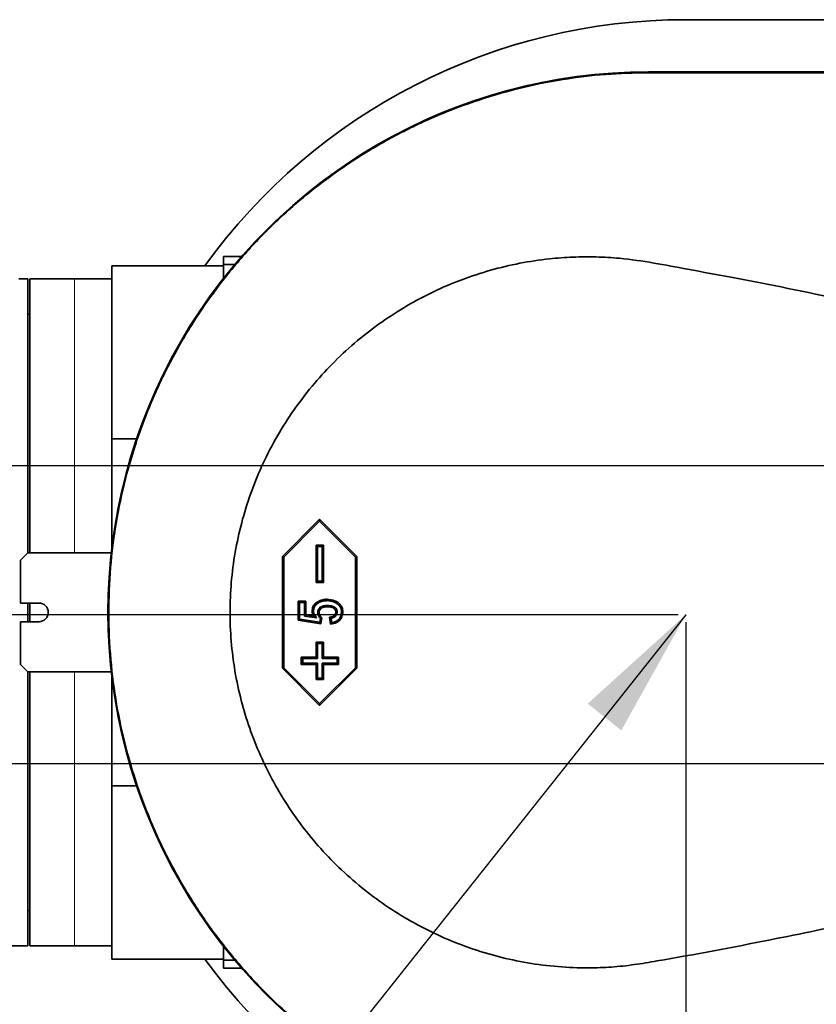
# Model space of a CAD drawing. Header units: millimetres. Extents: x 0 to 12115, y 0 to 8400.
# Tile 9 of 120: x 1074 to 1502, y 2271 to 2799. Entities that reach past the tile are written whole.
import ezdxf

# ---------------------------------------------------------------- set-up
doc = ezdxf.new("R2010")
doc.units = ezdxf.units.MM
doc.header["$LTSCALE"] = 20
doc.header["$PDSIZE"] = -1
doc.layers.add('SVART_TEXT', color=7, linetype='Continuous')
doc.styles.add('SLDTEXTSTYLE0', font='TXT', dxfattribs={"width": 0.605})
doc.dimstyles.new('SLDDIMSTYLE12', dxfattribs={"dimtxt": 70, "dimasz": 70, "dimexe": 0, "dimexo": 0.0625, "dimgap": 17.5, "dimtad": 0, "dimtih": 1, "dimtoh": 1, "dimdec": 1, "dimlfac": 0.5, "dimrnd": 1e-09, "dimzin": 12, "dimdsep": 46, "dimtxsty": 'SLDTEXTSTYLE0', "dimsah": 1, "dimcen": 0, "dimadec": 0, "dimazin": 3, "dimtfac": 1, "dimtofl": 0, "dimtmove": 0, "dimatfit": 3, "dimfxl": 1, "dimfrac": 2, "dimtolj": 1, "dimtzin": 12, "dimarcsym": 0})
doc.dimstyles.new('SLDDIMSTYLE6', dxfattribs={"dimtxt": 0.18, "dimasz": 70, "dimexe": 0, "dimexo": 0.0625, "dimgap": 0, "dimtad": 0, "dimtih": 1, "dimtoh": 1, "dimdec": 0, "dimrnd": 1e-09, "dimzin": 0, "dimdsep": 46, "dimtxsty": 'Standard', "dimsah": 1, "dimcen": 0.09, "dimadec": 0, "dimazin": 0, "dimtfac": 70, "dimtdec": 0, "dimtofl": 0, "dimtmove": 0, "dimatfit": 3, "dimfxl": 1, "dimfrac": 2, "dimtolj": 1, "dimtzin": 0, "dimarcsym": 0})
doc.dimstyles.new('SLDDIMSTYLE9', dxfattribs={"dimtxt": 70, "dimasz": 70, "dimexe": 0, "dimexo": 0.0625, "dimgap": 17.5, "dimtad": 1, "dimdec": 1, "dimlfac": 0.5, "dimrnd": 1e-09, "dimzin": 12, "dimdsep": 46, "dimtxsty": 'SLDTEXTSTYLE0', "dimsah": 1, "dimcen": 0.09, "dimadec": 0, "dimazin": 3, "dimtfac": 1, "dimtmove": 0, "dimatfit": 0, "dimfxl": 1, "dimfrac": 2, "dimtolj": 1, "dimtzin": 12, "dimarcsym": 0})

# ---------------------------------------------------------------- blocks, each defined once
blk = doc.blocks.new('_D_62')
at = {"layer": 'SVART_TEXT'}
for p, q in [((635.31, 2560.08), (635.31, 2680.08)), ((1621.66, 2560.08), (605.31, 2560.08)), ((635.31, 2560.08), (635.31, 2400.08)), ((1621.66, 2400.08), (605.31, 2400.08)), ((635.31, 2400.08), (635.31, 2280.08))]:
    blk.add_line(p, q, dxfattribs=at)
for points in [[(635.31, 2560.08), (645.31, 2630.08), (625.31, 2630.08)], [(635.31, 2400.08), (625.31, 2330.08), (645.31, 2330.08)]]:
    blk.add_solid(points, dxfattribs=at)
at = {"layer": 'SVART_TEXT', "insert": (545.08, 2426.61), "char_height": 70, "attachment_point": 1, "rotation": 90, "style": 'SLDTEXTSTYLE0'}
blk.add_mtext('80', dxfattribs=at)
blk = doc.blocks.new('_D_63')
at = {"layer": 'SVART_TEXT'}
for p, q in [((774.17, 2560.08), (774.17, 2778.8)), ((1621.66, 2560.08), (744.17, 2560.08)), ((774.17, 2480.08), (774.17, 2560.08)), ((1427.86, 2480.08), (744.17, 2480.08)), ((774.17, 2480.08), (774.17, 2360.08))]:
    blk.add_line(p, q, dxfattribs=at)
for points in [[(774.17, 2560.08), (784.17, 2630.08), (764.17, 2630.08)], [(774.17, 2480.08), (764.17, 2410.08), (784.17, 2410.08)]]:
    blk.add_solid(points, dxfattribs=at)
at = {"layer": 'SVART_TEXT', "insert": (683.94, 2671.86), "char_height": 70, "attachment_point": 1, "rotation": 90, "style": 'SLDTEXTSTYLE0'}
blk.add_mtext('40', dxfattribs=at)
blk = doc.blocks.new('_D_64')
at = {"layer": 'SVART_TEXT'}
for p, q in [((1631.86, 2556.08), (1631.86, 1713.85)), ((1431.86, 2476.08), (1431.86, 1713.85)), ((1431.86, 1743.85), (1311.86, 1743.85)), ((1431.86, 1743.85), (1631.86, 1743.85)), ((1631.86, 1743.85), (1751.86, 1743.85))]:
    blk.add_line(p, q, dxfattribs=at)
for points in [[(1431.86, 1743.85), (1361.86, 1753.85), (1361.86, 1733.85)], [(1631.86, 1743.85), (1701.86, 1733.85), (1701.86, 1753.85)]]:
    blk.add_solid(points, dxfattribs=at)
at = {"layer": 'SVART_TEXT', "insert": (1451.65, 1834.08), "char_height": 70, "attachment_point": 1, "style": 'SLDTEXTSTYLE0'}
blk.add_mtext('100', dxfattribs=at)
blk = doc.blocks.new('SW_SYMBOL_HOLE_DEPTH')
at = {"layer": 'SVART_TEXT', "color": 0}
for p, q in [((0, 17500), (16000, 17500)), ((8000, 17500), (8000, 1500)), ((2000, 11100), (8000, 1500)), ((14000, 11100), (8000, 1500))]:
    blk.add_line(p, q, dxfattribs=at)
blk = doc.blocks.new('_D_65')
at = {"color": 7, "linetype": 'Continuous', "lineweight": 0}
for p, q in [((1626.52, 2395.07), (1080.42, 1743.85)), ((1080.42, 1743.85), (584.87, 1743.85))]:
    blk.add_line(p, q, dxfattribs=at)
at = {"color": 7, "linetype": 'Continuous', "lineweight": 18}
blk.add_solid([(1626.52, 2395.07), (1573.88, 2347.86), (1589.21, 2335.01)], dxfattribs=at)
at = {"color": 7, "linetype": 'Continuous', "lineweight": 18, "xscale": 0.004511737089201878, "yscale": 0.004511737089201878, "zscale": 0.004511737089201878}
blk.add_blockref('SW_SYMBOL_HOLE_DEPTH', (846.79, 1753.96), dxfattribs=at)
at = {"color": 7, "linetype": 'Continuous', "lineweight": 18, "char_height": 70, "attachment_point": 1, "style": 'SLDTEXTSTYLE0'}
for s, insert in [('2x M8', (584.87, 1834.28)), ('16', (943.48, 1834.28))]:
    blk.add_mtext(s, dxfattribs=dict(at, insert=insert))

msp = doc.modelspace()

# ---------------------------------------------------------------- linework, layer by layer
at = {"color": 7, "linetype": 'Continuous', "lineweight": 35}
for p, q in [((1603.886887, 2799.42935), (1431.855246, 2799.42935)), ((1411.855146, 2771.429234), (1649.386093, 2771.429234)), ((1193.637296, 2672.429257), (1183.85522, 2672.429257)), ((1183.85522, 2668.137961), (1183.85522, 2672.429257)), ((1183.85522, 2668.137961), (1189.954444, 2668.137961)), ((1183.85522, 2660.638743), (1183.85522, 2668.137961)), ((1183.85522, 2667.429381), (1123.855278, 2667.429381)), ((1123.855278, 2574.531489), (1123.855278, 2667.429381)), ((1078.855201, 2660.429411), (1074.817583, 2660.429411)), ((1078.855201, 2513.429337), (1078.855201, 2660.429411)), ((1103.855297, 2660.429411), (1079.855129, 2660.429411)), ((1079.855129, 2513.429337), (1079.855129, 2660.429411)), ((1123.855278, 2660.429411), (1103.855297, 2660.429411)), ((1079.855129, 2641.429358), (1078.855201, 2641.429358)), ((1123.855278, 2574.531489), (1137.206241, 2574.531489)), ((1123.855278, 2515.429311), (1123.855278, 2574.531489)), ((1235.451862, 2531.429344), (1215.500518, 2511.429363)), ((1235.433265, 2530.398064), (1235.451862, 2531.429344)), ((1255.403205, 2511.429363), (1235.451862, 2531.429344)), ((1235.433265, 2530.398064), (1216.210529, 2511.12824)), ((1254.65624, 2511.12824), (1235.433265, 2530.398064)), ((1234.342739, 2516.701155), (1233.595773, 2517.429285)), ((1237.586185, 2517.429285), (1233.595773, 2517.429285)), ((1233.595773, 2517.429285), (1233.595773, 2497.429305)), ((1236.876174, 2516.701155), (1234.342739, 2516.701155)), ((1234.342739, 2516.701155), (1234.342739, 2498.157554)), ((1236.876174, 2516.701155), (1237.586185, 2517.429285)), ((1236.876174, 2498.157554), (1236.876174, 2516.701155)), ((1237.586185, 2497.429305), (1237.586185, 2517.429285)), ((1074.855253, 2509.429269), (1078.855201, 2513.429337)), ((1123.626157, 2513.429337), (1078.855201, 2513.429337)), ((1215.500518, 2511.429363), (1215.500518, 2451.429301)), ((1216.210529, 2511.12824), (1215.500518, 2511.429363)), ((1216.210529, 2511.12824), (1216.210529, 2451.730304)), ((1254.65624, 2511.12824), (1255.403205, 2511.429363)), ((1254.65624, 2451.730304), (1254.65624, 2511.12824)), ((1255.403205, 2451.429301), (1255.403205, 2511.429363)), ((1074.855253, 2486.429267), (1074.855253, 2509.429269)), ((1234.342739, 2498.157554), (1233.595773, 2497.429305)), ((1233.595773, 2497.429305), (1237.586185, 2497.429305)), ((1234.342739, 2498.157554), (1236.876174, 2498.157554)), ((1236.876174, 2498.157554), (1237.586185, 2497.429305)), ((1084.855243, 2486.429267), (1074.855253, 2486.429267)), ((1078.855201, 2476.429277), (1078.855201, 2486.429267)), ((1079.855129, 2476.429277), (1079.855129, 2486.429267)), ((1223.931238, 2487.507277), (1227.973148, 2487.507277)), ((1223.931238, 2477.221542), (1223.931238, 2487.507277)), ((1224.678203, 2486.779027), (1223.931238, 2487.507277)), ((1224.678203, 2477.84596), (1224.678203, 2486.779027)), ((1224.678203, 2486.779027), (1227.263376, 2486.779027)), ((1227.263376, 2486.779027), (1227.973148, 2487.507277)), ((1227.263376, 2486.779027), (1227.263376, 2479.43645)), ((1227.973148, 2487.507277), (1227.973148, 2480.060869)), ((1224.678203, 2477.84596), (1223.931238, 2477.221542)), ((1235.498354, 2476.177268), (1224.678203, 2477.84596)), ((1227.263376, 2479.43645), (1227.973148, 2480.060869)), ((1227.263376, 2479.43645), (1233.761951, 2478.433662)), ((1227.973148, 2480.060869), (1232.297107, 2479.393654)), ((1235.902711, 2478.198104), (1235.498354, 2476.177268)), ((1236.679241, 2478.458577), (1236.057445, 2475.351386)), ((1241.343185, 2475.039773), (1240.721389, 2478.779965)), ((1241.963312, 2475.862675), (1241.579458, 2478.171163)), ((1074.855253, 2453.429275), (1074.855253, 2476.429277)), ((1074.855253, 2476.429277), (1084.855243, 2476.429277)), ((1236.057445, 2475.351386), (1223.931238, 2477.221542)), ((1235.498354, 2476.177268), (1236.057445, 2475.351386)), ((1234.342739, 2464.701109), (1233.595773, 2465.429359)), ((1237.586185, 2465.429359), (1233.595773, 2465.429359)), ((1233.595773, 2465.429359), (1233.595773, 2457.429343)), ((1234.342739, 2464.701109), (1234.342739, 2456.701093)), ((1236.876174, 2464.701109), (1234.342739, 2464.701109)), ((1236.876174, 2464.701109), (1237.586185, 2465.429359)), ((1236.876174, 2456.701093), (1236.876174, 2464.701109)), ((1237.586185, 2457.429343), (1237.586185, 2465.429359)), ((1226.362392, 2456.701093), (1225.615427, 2457.429343)), ((1233.595773, 2457.429343), (1225.615427, 2457.429343)), ((1225.615427, 2457.429343), (1225.615427, 2453.429275)), ((1226.362392, 2456.701093), (1226.362392, 2454.157525)), ((1234.342739, 2456.701093), (1226.362392, 2456.701093)), ((1234.342739, 2456.701093), (1233.595773, 2457.429343)), ((1236.876174, 2456.701093), (1237.586185, 2457.429343)), ((1244.85676, 2456.701093), (1236.876174, 2456.701093)), ((1245.56677, 2457.429343), (1237.586185, 2457.429343)), ((1244.85676, 2456.701093), (1245.56677, 2457.429343)), ((1244.85676, 2454.157525), (1244.85676, 2456.701093)), ((1245.56677, 2453.429275), (1245.56677, 2457.429343)), ((1078.855201, 2449.429326), (1074.855253, 2453.429275)), ((1216.210529, 2451.730304), (1215.500518, 2451.429301)), ((1215.500518, 2451.429301), (1235.451862, 2431.42932)), ((1216.210529, 2451.730304), (1235.433265, 2432.460599)), ((1226.362392, 2454.157525), (1225.615427, 2453.429275)), ((1225.615427, 2453.429275), (1233.595773, 2453.429275)), ((1226.362392, 2454.157525), (1234.342739, 2454.157525)), ((1234.342739, 2454.157525), (1233.595773, 2453.429275)), ((1233.595773, 2453.429275), (1233.595773, 2445.429378)), ((1234.342739, 2454.157525), (1234.342739, 2446.157508)), ((1235.433265, 2432.460599), (1254.65624, 2451.730304)), ((1235.451862, 2431.42932), (1255.403205, 2451.429301)), ((1236.876174, 2454.157525), (1244.85676, 2454.157525)), ((1236.876174, 2446.157508), (1236.876174, 2454.157525)), ((1236.876174, 2454.157525), (1237.586185, 2453.429275)), ((1237.586185, 2453.429275), (1245.56677, 2453.429275)), ((1237.586185, 2445.429378), (1237.586185, 2453.429275)), ((1244.85676, 2454.157525), (1245.56677, 2453.429275)), ((1254.65624, 2451.730304), (1255.403205, 2451.429301)), ((1078.855201, 2449.429326), (1123.626157, 2449.429326)), ((1078.855201, 2302.429371), (1078.855201, 2449.429326)), ((1079.855129, 2302.429371), (1079.855129, 2449.429326)), ((1123.855278, 2388.327175), (1123.855278, 2447.429352)), ((1234.342739, 2446.157508), (1233.595773, 2445.429378)), ((1234.342739, 2446.157508), (1236.876174, 2446.157508)), ((1236.876174, 2446.157508), (1237.586185, 2445.429378)), ((1233.595773, 2445.429378), (1237.586185, 2445.429378)), ((1235.433265, 2432.460599), (1235.451862, 2431.42932)), ((1137.206241, 2388.327175), (1123.855278, 2388.327175)), ((1123.855278, 2295.429283), (1123.855278, 2388.327175)), ((1078.855201, 2321.429305), (1079.855129, 2321.429305)), ((1065.655157, 2302.429371), (1078.855201, 2302.429371)), ((1079.855129, 2302.429371), (1103.855297, 2302.429371)), ((1103.855297, 2302.429371), (1123.855278, 2302.429371)), ((1183.85522, 2294.720703), (1183.85522, 2302.219921)), ((1123.855278, 2295.429283), (1183.85522, 2295.429283)), ((1183.85522, 2294.720703), (1189.954444, 2294.720703)), ((1183.85522, 2290.429287), (1183.85522, 2294.720703)), ((1183.85522, 2290.429287), (1193.637296, 2290.429287))]:
    msp.add_line(p, q, dxfattribs=at)
at = {"color": 8, "linetype": 'Continuous', "lineweight": 18}
for p, q in [((1411.855146, 2771.359377), (1411.855146, 2771.429234)), ((1411.855146, 2770.999127), (1411.855146, 2771.359377)), ((1411.855146, 2771.359377), (1649.386093, 2771.359377)), ((1103.855297, 2660.429411), (1103.855297, 2513.429337)), ((1103.855297, 2449.429326), (1103.855297, 2302.429371))]:
    msp.add_line(p, q, dxfattribs=at)
at = {"color": 7, "linetype": 'Continuous', "lineweight": 35, "flags": 128}
for points in [[(1411.855146, 2770.999127), (1530.620619, 2770.998888), (1649.386093, 2770.998888)], [(1232.140943, 2482.131176), (1231.908485, 2482.127958), (1231.650993, 2482.124381), (1231.393501, 2482.120924)], [(1233.761951, 2478.433662), (1233.029529, 2478.913598), (1232.297107, 2479.393654)], [(1234.414503, 2481.40841), (1234.7254, 2481.411152), (1235.124513, 2481.414729)]]:
    msp.add_lwpolyline(points, dxfattribs=at)
at = {"color": 7, "linetype": 'Continuous', "lineweight": 35}
for centre, radius, start, end in [((1431.855449, 2481.429035), 318.000315, 90.00003654, 144.20363853), ((1411.855133, 2481.429272), 289.999962, 89.99999751, 270.00000249), ((1084.855124, 2481.429272), 4.999995, 270.00136606, 89.99863394), ((1431.85522, 2481.42918), 317.999867, 215.79632014, 270.00000478)]:
    msp.add_arc(centre, radius, start, end, dxfattribs=at)
at = {"color": 8, "linetype": 'Continuous', "lineweight": 18}
msp.add_arc((1411.855153, 2481.429272), 289.930105, 90.00000144, 269.99999856, dxfattribs=at)
at = {"color": 7, "linetype": 'Continuous', "lineweight": 35}
for points, knots in [([(1411.855146, 2191.859417), (1405.084243, 2191.997081), (1391.542419, 2192.272408), (1371.19203, 2194.500442), (1350.9087, 2198.090023), (1329.719648, 2203.450616), (1307.945626, 2210.790748), (1285.615304, 2220.442128), (1263.97508, 2232.060542), (1243.400445, 2245.476137), (1224.221375, 2260.44166), (1206.343607, 2276.940122), (1189.768841, 2295.067161), (1174.794781, 2314.537117), (1161.650391, 2335.007139), (1150.241716, 2356.49269), (1140.601689, 2379.083729), (1132.916353, 2402.412305), (1127.28859, 2426.079258), (1123.634721, 2450.130262), (1122.015644, 2474.63901), (1122.485275, 2499.196825), (1125.008861, 2523.392868), (1129.522115, 2547.297983), (1136.10709, 2570.961547), (1144.679084, 2593.979771), (1155.069133, 2615.976616), (1167.240917, 2637.039649), (1181.287029, 2657.189274), (1196.994874, 2676.072038), (1214.080033, 2693.389433), (1232.537422, 2709.236105), (1252.461219, 2723.600583), (1273.534039, 2736.219364), (1295.388553, 2746.905996), (1318.051223, 2755.748198), (1341.60713, 2762.716102), (1365.310621, 2767.54413), (1388.782975, 2770.466947), (1404.148178, 2770.821359), (1411.855146, 2770.999127)], [0, 0, 0, 0, 0.0223307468, 0.0446615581, 0.0674474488, 0.0902334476, 0.1166954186, 0.1431575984, 0.1703883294, 0.1976189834, 0.2240815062, 0.2505440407, 0.2777753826, 0.3050066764, 0.3314685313, 0.3579306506, 0.3851612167, 0.4123918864, 0.4388541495, 0.4653164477, 0.4925474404, 0.5197785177, 0.5462412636, 0.5727040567, 0.5999355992, 0.6271673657, 0.6536296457, 0.680091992, 0.7073230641, 0.7345540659, 0.7610160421, 0.7874781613, 0.8147090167, 0.8419400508, 0.8684026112, 0.8948652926, 0.9220967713, 0.9493281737, 0.9745837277, 1, 1, 1, 1]), ([(1574.861809, 2635.429316), (1555.335275, 2640.088114), (1516.266027, 2649.40957), (1468.828865, 2658.946918), (1434.913383, 2665.14198), (1414.725322, 2668.980742), (1398.376352, 2671.422617), (1383.876277, 2672.262164), (1371.304777, 2672.171808), (1357.58358, 2671.155558), (1342.79758, 2668.9295), (1327.06534, 2665.1935), (1311.553276, 2660.094766), (1296.528221, 2653.696151), (1282.16697, 2646.082887), (1268.551111, 2637.348078), (1255.591592, 2627.401597), (1243.521423, 2616.380572), (1232.478399, 2604.425805), (1222.517602, 2591.643803), (1213.588904, 2577.925807), (1205.894557, 2563.534572), (1199.514922, 2548.655831), (1194.440113, 2533.422337), (1190.639828, 2517.656251), (1188.222519, 2501.677775), (1187.189067, 2485.689152), (1187.494115, 2469.811085), (1189.159654, 2453.861422), (1192.169603, 2438.148374), (1196.468062, 2422.859573), (1201.964053, 2408.089162), (1208.729001, 2393.692485), (1216.706884, 2379.867292), (1225.798812, 2366.772042), (1235.925484, 2354.485833), (1247.143123, 2342.980566), (1259.326107, 2332.416055), (1272.339354, 2322.924346), (1286.075533, 2314.548623), (1300.597456, 2307.280727), (1315.716917, 2301.25367), (1331.254061, 2296.536527), (1347.094243, 2293.141239), (1363.322563, 2291.081592), (1378.369241, 2290.491851), (1392.06733, 2290.970855), (1404.280753, 2292.306554), (1432.752524, 2297.114056), (1473.443548, 2304.816532), (1526.295961, 2315.735292), (1558.670103, 2323.530585), (1574.861809, 2327.429347)], [0, 0, 0, 0, 0.0602674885, 0.1205849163, 0.1452433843, 0.1637763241, 0.1822907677, 0.194817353, 0.2073440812, 0.220010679, 0.2360961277, 0.2521828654, 0.2685020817, 0.2850618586, 0.3011532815, 0.3172478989, 0.3335745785, 0.3501427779, 0.3662599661, 0.3823803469, 0.3987383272, 0.4153426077, 0.4313134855, 0.4472864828, 0.4634938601, 0.479945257, 0.4957436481, 0.5115420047, 0.5275696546, 0.5438330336, 0.5595162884, 0.5751979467, 0.591096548, 0.607218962, 0.6230642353, 0.638906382, 0.6549672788, 0.6712527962, 0.6872633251, 0.7032711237, 0.7195010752, 0.7359616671, 0.7520794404, 0.7681952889, 0.7845431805, 0.8011328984, 0.8133482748, 0.8256644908, 0.8379880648, 0.900029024, 0.9500001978, 1, 1, 1, 1]), ([(1073.969051, 2660.416775), (1074.097965, 2660.418308), (1074.287818, 2660.420566), (1074.930441, 2660.430119), (1074.824381, 2660.428782), (1074.817583, 2660.428696)], [0, 0, 0, 0, 0.6644199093, 0.9784892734, 1, 1, 1, 1]), ([(1233.229801, 2486.284905), (1234.008025, 2486.853757), (1235.545254, 2487.977412), (1237.795752, 2488.401629), (1239.06432, 2488.433736), (1239.404842, 2488.442355)], [0, 0, 0, 0, 0.42860210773, 0.84661981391, 1, 1, 1, 1]), ([(1239.422246, 2487.713986), (1239.419684, 2487.818214), (1239.413714, 2488.061), (1239.408065, 2488.303793), (1239.404842, 2488.442355)], [0, 0, 0, 0, 0.4293014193, 1, 1, 1, 1]), ([(1239.404842, 2488.442355), (1240.778947, 2488.285395), (1243.105485, 2488.019642), (1245.711591, 2486.491421), (1247.182598, 2484.814978), (1247.797696, 2483.169895), (1247.850443, 2482.083648), (1247.872755, 2481.624179)], [0, 0, 0, 0, 0.33980306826, 0.57533046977, 0.73058208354, 0.88603970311, 1, 1, 1, 1]), ([(1231.393501, 2482.120924), (1231.469644, 2482.872385), (1231.614993, 2484.306838), (1232.551061, 2485.628465), (1233.133173, 2486.191452), (1233.229801, 2486.284905)], [0, 0, 0, 0, 0.478517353, 0.9134362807, 1, 1, 1, 1]), ([(1232.140943, 2482.131176), (1232.204296, 2482.772156), (1232.32662, 2484.009777), (1233.136025, 2485.162912), (1233.650916, 2485.66091), (1233.741685, 2485.748702)], [0, 0, 0, 0, 0.4694743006, 0.9064744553, 1, 1, 1, 1]), ([(1233.741685, 2485.748702), (1233.684947, 2485.808192), (1233.571334, 2485.927314), (1233.400702, 2486.106044), (1233.286787, 2486.225265), (1233.229801, 2486.284905)], [0, 0, 0, 0, 0.3326918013, 0.6661766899, 1, 1, 1, 1]), ([(1233.741685, 2485.748702), (1234.439708, 2486.259631), (1235.824259, 2487.273078), (1237.889475, 2487.672942), (1239.075837, 2487.70471), (1239.422246, 2487.713986)], [0, 0, 0, 0, 0.4185578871, 0.8302232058, 1, 1, 1, 1]), ([(1239.514991, 2485.11868), (1238.964321, 2485.09945), (1237.858002, 2485.060816), (1236.372272, 2484.608621), (1235.248711, 2483.754284), (1234.586156, 2482.72061), (1234.420686, 2481.881543), (1234.415199, 2481.46169), (1234.414503, 2481.40841)], [0, 0, 0, 0, 0.2334291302, 0.4689687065, 0.6449687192, 0.821817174, 0.9773884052, 1, 1, 1, 1]), ([(1239.49711, 2484.390312), (1239.013377, 2484.374528), (1238.041558, 2484.342819), (1236.757475, 2483.981638), (1235.808048, 2483.285029), (1235.264865, 2482.466376), (1235.130372, 2481.794917), (1235.125228, 2481.461095), (1235.124513, 2481.414729)], [0, 0, 0, 0, 0.2448509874, 0.4919060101, 0.6609360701, 0.8309448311, 0.976519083, 1, 1, 1, 1]), ([(1239.422246, 2487.713986), (1240.677926, 2487.574002), (1242.804613, 2487.336919), (1245.174807, 2485.977161), (1246.519871, 2484.51254), (1247.092372, 2483.044445), (1247.141095, 2482.056889), (1247.162744, 2481.6181)], [0, 0, 0, 0, 0.3425370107, 0.5801392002, 0.7299176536, 0.8799972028, 1, 1, 1, 1]), ([(1239.514991, 2485.11868), (1239.51252, 2485.019181), (1239.506491, 2484.776393), (1239.500592, 2484.533602), (1239.49711, 2484.390312)], [0, 0, 0, 0, 0.4098220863, 1, 1, 1, 1]), ([(1244.141504, 2481.551104), (1244.107367, 2481.848645), (1244.042357, 2482.415281), (1243.485699, 2483.200483), (1242.576283, 2483.899813), (1241.160455, 2484.334568), (1240.082725, 2484.370686), (1239.49711, 2484.390312)], [0, 0, 0, 0, 0.14655606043, 0.27910156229, 0.46471186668, 0.70913625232, 1, 1, 1, 1]), ([(1244.889661, 2481.539302), (1244.844808, 2481.936171), (1244.758584, 2482.699101), (1244.035643, 2483.720495), (1242.895961, 2484.582273), (1241.289986, 2485.059453), (1240.107421, 2485.098913), (1239.514991, 2485.11868)], [0, 0, 0, 0, 0.1642138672, 0.315679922, 0.5064155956, 0.7527292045, 1, 1, 1, 1]), ([(1232.297107, 2479.393654), (1232.097362, 2479.723607), (1231.69626, 2480.386174), (1231.4344, 2481.338297), (1231.40383, 2481.92328), (1231.393501, 2482.120924)], [0, 0, 0, 0, 0.3964413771, 0.7960797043, 1, 1, 1, 1]), ([(1233.761951, 2478.433662), (1233.525734, 2478.8195), (1233.171398, 2479.398276), (1232.690269, 2480.164768), (1232.299972, 2480.917175), (1232.168034, 2481.604896), (1232.144442, 2482.063203), (1232.140943, 2482.131176)], [0, 0, 0, 0, 0.3315143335, 0.4972878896, 0.6634729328, 0.9500878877, 1, 1, 1, 1]), ([(1234.414503, 2481.40841), (1234.466197, 2480.929324), (1234.571525, 2479.953182), (1235.226043, 2478.888351), (1235.737448, 2478.366685), (1235.902711, 2478.198104)], [0, 0, 0, 0, 0.394809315, 0.8044282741, 1, 1, 1, 1]), ([(1235.124513, 2481.414729), (1235.169038, 2481.009206), (1235.258168, 2480.19742), (1235.88607, 2479.193936), (1236.430872, 2478.688843), (1236.679241, 2478.458577)], [0, 0, 0, 0, 0.3519614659, 0.7045661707, 1, 1, 1, 1]), ([(1235.902711, 2478.198104), (1236.032184, 2478.240631), (1236.291572, 2478.325829), (1236.549871, 2478.414277), (1236.679241, 2478.458577)], [0, 0, 0, 0, 0.4991445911, 1, 1, 1, 1]), ([(1240.721389, 2478.779965), (1241.31423, 2478.875241), (1242.271877, 2479.029146), (1243.360324, 2479.802729), (1244.024965, 2480.618259), (1244.106166, 2481.268238), (1244.141504, 2481.551104)], [0, 0, 0, 0, 0.3691621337, 0.5963272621, 0.8243248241, 1, 1, 1, 1]), ([(1241.579458, 2478.171163), (1241.470532, 2478.245819), (1241.181228, 2478.444104), (1240.897987, 2478.65098), (1240.721389, 2478.779965)], [0, 0, 0, 0, 0.3765099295, 1, 1, 1, 1]), ([(1247.872755, 2481.624179), (1247.792985, 2480.758274), (1247.639148, 2479.088373), (1246.271485, 2477.101073), (1244.172244, 2475.572126), (1242.422734, 2475.242916), (1241.343185, 2475.039773)], [0, 0, 0, 0, 0.2515839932, 0.4851808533, 0.682326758, 1, 1, 1, 1]), ([(1241.579458, 2478.171163), (1242.148626, 2478.340027), (1243.155668, 2478.638803), (1244.180043, 2479.588392), (1244.783598, 2480.54773), (1244.85442, 2481.209833), (1244.889661, 2481.539302)], [0, 0, 0, 0, 0.3456422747, 0.6115520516, 0.8067043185, 1, 1, 1, 1]), ([(1247.162744, 2481.6181), (1247.117708, 2480.988823), (1247.030536, 2479.77078), (1246.175298, 2478.138915), (1244.873447, 2476.884604), (1243.386503, 2476.175648), (1242.375233, 2475.95326), (1241.963312, 2475.862675)], [0, 0, 0, 0, 0.2210360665, 0.4278424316, 0.6341893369, 0.8509943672, 1, 1, 1, 1]), ([(1244.889661, 2481.539302), (1244.790002, 2481.540898), (1244.540618, 2481.544889), (1244.291231, 2481.548773), (1244.141504, 2481.551104)], [0, 0, 0, 0, 0.3996186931, 1, 1, 1, 1]), ([(1247.162744, 2481.6181), (1247.26884, 2481.61896), (1247.505512, 2481.620879), (1247.742181, 2481.623006), (1247.872755, 2481.624179)], [0, 0, 0, 0, 0.4482862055, 1, 1, 1, 1]), ([(1241.963312, 2475.862675), (1241.860724, 2475.724005), (1241.656443, 2475.447874), (1241.447299, 2475.175409), (1241.343185, 2475.039773)], [0, 0, 0, 0, 0.5021913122, 1, 1, 1, 1])]:
    msp.add_open_spline(points, degree=3, knots=knots, dxfattribs=at)
at = {"color": 7, "linetype": 'Continuous', "lineweight": 0}
msp.add_point((1431.855196, 2480.084505), dxfattribs=at)

# ---------------------------------------------------------------- dimensions: what is measured, and where the dimension line sits
at = {"color": 7, "linetype": 'Continuous', "lineweight": 18}
dim = msp.add_radius_dim(center=(1631.855196, 2401.429327), mpoint=(1626.522015, 2395.069517), text='2x M8{\\fGDT;x}16', dimstyle='SLDDIMSTYLE12', override={"dimpost": '<>'}, dxfattribs=at)
dim.commit()
dim.dimension.update_dxf_attribs({"geometry": '_D_65', "text_midpoint": (817.647734, 1797.658652), "dimtype": 164})
at = {"layer": 'SVART_TEXT'}
for base, p1, p2, picture, middle in [((774.172777, 2560.084505), (1431.855196, 2480.084505), (1625.660781, 2560.084505), '_D_63', (774.172777, 2725.331562)), ((635.31458, 2400.084505), (1625.660781, 2560.084505), (1625.660781, 2400.084505), '_D_62', (635.31458, 2480.084505))]:
    dim = msp.add_linear_dim(base=base, p1=p1, p2=p2, angle=90, dimstyle='SLDDIMSTYLE9', dxfattribs=at)
    dim.commit()
    dim.dimension.update_dxf_attribs({"geometry": picture, "text_midpoint": middle, "dimtype": 160})
dim = msp.add_linear_dim(base=(1631.855196, 1743.846149), p1=(1431.855196, 2480.084505), p2=(1631.855196, 2560.084505), dimstyle='SLDDIMSTYLE9', dxfattribs=at)
dim.commit()
dim.dimension.update_dxf_attribs({"geometry": '_D_64', "text_midpoint": (1531.855196, 1743.846149), "dimtype": 160})

# ---------------------------------------------------------------- leaders
msp.add_leader([(1431.855196, 2480.084505), (983.333333, 1915.555556)], dimstyle='SLDDIMSTYLE6', dxfattribs=at)

doc.saveas('drawing.dxf')
